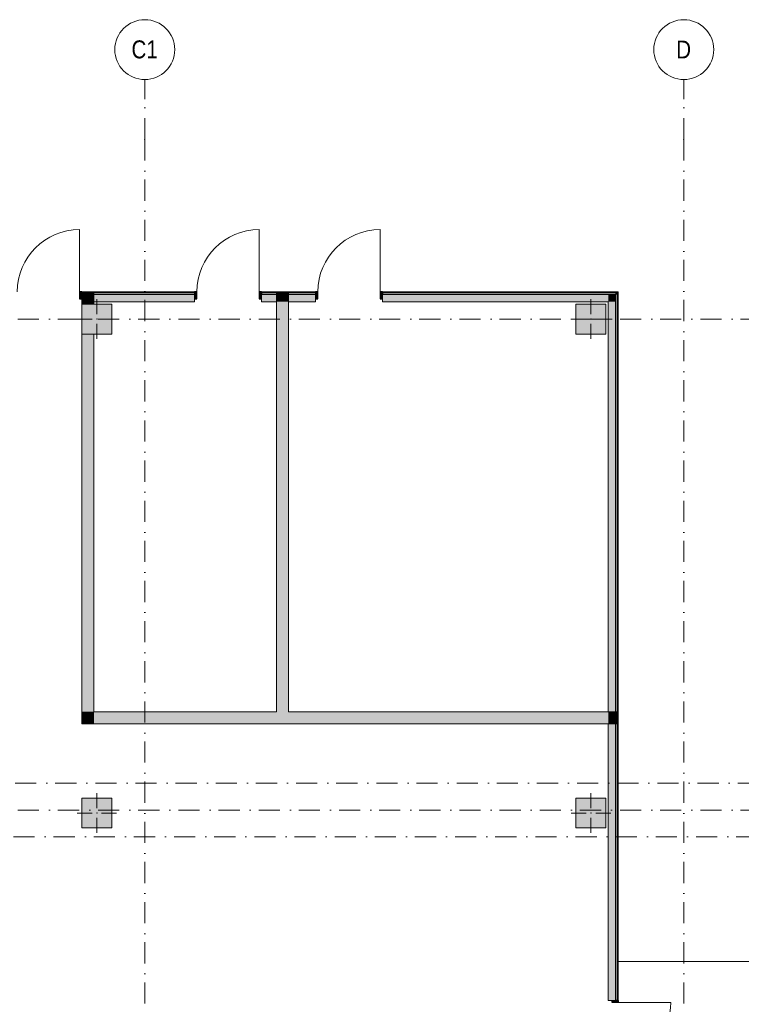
# Model space of a CAD drawing. Header units: millimetres. Extents: x -14761 to 157739, y -22400 to 107990.
# Tile 116 of 256: x 42911 to 54961, y 77755 to 94200. Entities that reach past the tile are written whole.
import ezdxf

# ---------------------------------------------------------------- set-up
doc = ezdxf.new("R2010")
doc.units = ezdxf.units.MM
doc.header["$MEASUREMENT"] = 0
doc.linetypes.add('Штрихпунктирная', pattern=[670.277762, 352.777767, -176.388884, 0, -141.111112])
for name, color, linetype in [('Конструктив - Колонны', 7, 'Continuous'), ('Конструктив - Стены Внутр сущ.', 7, 'Continuous'), ('Конструктив - Стены наружние фасад', 7, 'Continuous'), ('Конструктив - Фасадные стены сущ', 7, 'Continuous'), ('Элемент Модели - Оси', 7, 'Continuous')]:
    doc.layers.add(name, color=color, linetype=linetype)
doc.styles.add('СГЕНЕРИР_СТИЛЬ_3', font='txt')

msp = doc.modelspace()

# ---------------------------------------------------------------- hatches: boundary and pattern name
at = {"layer": 'Конструктив - Колонны', "linetype": 'Continuous', "lineweight": 0, "true_color": 0x000000}
for points in [[(43950, 88950), (44450, 88950), (44450, 89450), (43950, 89450)], [(52200, 88950), (52700, 88950), (52700, 89450), (52200, 89450)], [(43950, 80700), (44450, 80700), (44450, 81200), (43950, 81200)], [(52200, 80700), (52700, 80700), (52700, 81200), (52200, 81200)]]:
    msp.add_hatch(color=18, dxfattribs=at).paths.add_polyline_path(points)
at = {"layer": 'Конструктив - Стены Внутр сущ.', "linetype": 'Continuous', "lineweight": 0, "true_color": 0x000000}
for points in [[(43950, 89610), (44150, 89610), (44150, 89640), (43950, 89640)], [(47200, 89610), (47400, 89610), (47400, 89640), (47200, 89640)], [(43950, 89490), (44150, 89490), (44150, 89610), (43950, 89610)], [(44150, 89490), (43950, 89490), (43950, 89450), (44150, 89450)], [(47200, 89490), (47400, 89490), (47400, 89610), (47200, 89610)], [(47200, 89490), (47200, 82642), (47400, 82642), (47400, 89490)], [(43950, 82642), (44150, 82642), (44150, 88950), (43950, 88950)], [(43950, 82642), (43950, 82442), (44150, 82642)], [(44150, 82642), (43950, 82442), (44150, 82442)], [(44150, 82442), (52740, 82442), (52740, 82642), (44150, 82642)], [(52740, 82642), (52740, 82442), (52860, 82442), (52860, 82642)], [(52860, 82642), (52860, 82442), (52890, 82442), (52890, 82642)]]:
    msp.add_hatch(color=18, dxfattribs=at).paths.add_polyline_path(points)
at = {"layer": 'Конструктив - Стены наружние фасад', "linetype": 'Continuous', "lineweight": 0, "true_color": 0x000000}
for points in [[(43950, 89655), (43910, 89655), (43910, 89540), (43950, 89540)], [(43950, 89655), (43950, 89640), (45830, 89640), (45830, 89655)], [(44150, 89610), (45830, 89610), (45830, 89640), (44150, 89640)], [(45830, 89540), (45870, 89540), (45870, 89655), (45830, 89655)], [(46950, 89655), (46910, 89655), (46910, 89540), (46950, 89540)], [(46950, 89655), (46950, 89640), (47850, 89640), (47850, 89655)], [(46950, 89610), (47200, 89610), (47200, 89640), (46950, 89640)], [(47400, 89610), (47850, 89610), (47850, 89640), (47400, 89640)], [(47850, 89540), (47890, 89540), (47890, 89655), (47850, 89655)], [(48970, 89655), (48930, 89655), (48930, 89540), (48970, 89540)], [(48970, 89640), (52890, 89640), (52890, 89655), (48970, 89655)], [(48970, 89610), (52860, 89610), (52860, 89640), (48970, 89640)], [(52860, 89610), (52890, 89640), (52860, 89640)], [(52860, 89610), (52890, 89610), (52890, 89640)], [(52890, 89640), (52905, 89655), (52890, 89655)], [(52890, 89640), (52905, 89640), (52905, 89655)], [(52890, 77820), (52905, 77820), (52905, 89640), (52890, 89640)], [(45830, 89610), (44150, 89610), (44150, 89490), (45830, 89490)], [(47200, 89610), (46950, 89610), (46950, 89490), (47200, 89490)], [(47850, 89610), (47400, 89610), (47400, 89490), (47850, 89490)], [(52740, 89610), (48970, 89610), (48970, 89490), (52740, 89490)], [(52740, 89490), (52860, 89610), (52740, 89610)], [(52740, 89490), (52860, 89490), (52860, 89610)], [(52740, 89490), (52740, 82642), (52860, 82642), (52860, 89490)], [(52860, 89610), (52860, 82642), (52890, 82642), (52890, 89610)], [(52740, 82442), (52740, 77820), (52860, 77820), (52860, 82442)], [(52860, 77820), (52890, 77820), (52890, 82442), (52860, 82442)], [(52905, 77820), (52805, 77820), (52805, 77788), (52905, 77788)]]:
    msp.add_hatch(color=18, dxfattribs=at).paths.add_polyline_path(points)

# ---------------------------------------------------------------- linework, layer by layer
at = {"layer": 'Конструктив - Колонны', "color": 251, "linetype": 'Continuous', "lineweight": 5, "true_color": 0x575757}
for p, q in [((44200, 89280), (44200, 89530)), ((52450, 89280), (52450, 89530)), ((44120, 89200), (43870, 89200)), ((44280, 89200), (44530, 89200)), ((52370, 89200), (52120, 89200)), ((52530, 89200), (52780, 89200)), ((44200, 89120), (44200, 88870)), ((52450, 89120), (52450, 88870)), ((44200, 81030), (44200, 81280)), ((52450, 81030), (52450, 81280)), ((44120, 80950), (43870, 80950)), ((44280, 80950), (44530, 80950)), ((52370, 80950), (52120, 80950)), ((52530, 80950), (52780, 80950)), ((44200, 80870), (44200, 80620)), ((52450, 80870), (52450, 80620))]:
    msp.add_line(p, q, dxfattribs=at)
at = {"layer": 'Конструктив - Колонны', "color": 251, "linetype": 'Continuous', "lineweight": 15, "true_color": 0x575757, "flags": 128}
for points in [[(43950, 88950), (44450, 88950), (44450, 89450), (43950, 89450)], [(52200, 88950), (52700, 88950), (52700, 89450), (52200, 89450)], [(43950, 80700), (44450, 80700), (44450, 81200), (43950, 81200)], [(52200, 80700), (52700, 80700), (52700, 81200), (52200, 81200)]]:
    msp.add_lwpolyline(points, close=True, dxfattribs=at)
at = {"layer": 'Конструктив - Колонны', "color": 251, "linetype": 'Continuous', "lineweight": 5, "true_color": 0x575757}
for p in [(44200, 89200), (52450, 89200), (44200, 80950), (52450, 80950)]:
    msp.add_point(p, dxfattribs=at)
at = {"layer": 'Конструктив - Стены Внутр сущ.', "color": 251, "linetype": 'Continuous', "lineweight": 20, "true_color": 0x575757, "flags": 128}
for points in [[(43950, 89490), (43950, 89450)], [(44150, 89450), (44150, 89490)], [(47200, 89490), (47200, 82642)], [(47400, 82642), (47400, 89490)], [(43950, 88950), (43950, 82642)], [(44150, 82642), (44150, 88950)], [(43950, 82442), (43950, 82642)], [(47200, 82642), (44150, 82642)], [(52740, 82642), (47400, 82642)], [(43950, 82442), (52740, 82442)]]:
    msp.add_lwpolyline(points, dxfattribs=at)
at = {"layer": 'Конструктив - Стены наружние фасад', "color": 251, "linetype": 'Continuous', "lineweight": 15, "true_color": 0x575757}
for p, q in [((43910, 89655), (43910, 90695)), ((46910, 89655), (46910, 90695)), ((48930, 89655), (48930, 90695)), ((43950, 89655), (43950, 89640)), ((43950, 89655), (43950, 89640)), ((43950, 89655), (43950, 89640)), ((45830, 89655), (45830, 89640)), ((45830, 89655), (45830, 89640)), ((45830, 89655), (45830, 89640)), ((46950, 89655), (46950, 89640)), ((46950, 89655), (46950, 89640)), ((46950, 89655), (46950, 89640)), ((47850, 89655), (47850, 89640)), ((47850, 89655), (47850, 89640)), ((47850, 89655), (47850, 89640)), ((48970, 89655), (48970, 89640)), ((48970, 89655), (48970, 89640)), ((48970, 89655), (48970, 89640)), ((52905, 77820), (52890, 77820)), ((52905, 77820), (52890, 77820)), ((52905, 77820), (52890, 77820)), ((52905, 77788), (53783, 77788))]:
    msp.add_line(p, q, dxfattribs=at)
at = {"layer": 'Конструктив - Стены наружние фасад', "color": 251, "linetype": 'Continuous', "lineweight": 30, "true_color": 0x575757}
for p, q in [((43950, 89655), (43910, 89655)), ((43910, 89655), (43910, 89540)), ((43950, 89540), (43950, 89655)), ((43950, 89640), (43950, 89610)), ((43950, 89640), (43950, 89610)), ((43950, 89640), (43950, 89610)), ((45870, 89655), (45830, 89655)), ((45830, 89655), (45830, 89540)), ((45830, 89640), (45830, 89610)), ((45830, 89640), (45830, 89610)), ((45830, 89640), (45830, 89610)), ((45870, 89540), (45870, 89655)), ((46950, 89655), (46910, 89655)), ((46910, 89655), (46910, 89540)), ((46950, 89540), (46950, 89655)), ((46950, 89640), (46950, 89610)), ((46950, 89640), (46950, 89610)), ((46950, 89640), (46950, 89610)), ((47890, 89655), (47850, 89655)), ((47850, 89655), (47850, 89540)), ((47850, 89640), (47850, 89610)), ((47850, 89640), (47850, 89610)), ((47850, 89640), (47850, 89610)), ((47890, 89540), (47890, 89655)), ((48970, 89655), (48930, 89655)), ((48930, 89655), (48930, 89540)), ((48970, 89540), (48970, 89655)), ((48970, 89640), (48970, 89610)), ((48970, 89640), (48970, 89610)), ((48970, 89640), (48970, 89610)), ((43910, 89540), (43950, 89540)), ((45830, 89540), (45870, 89540)), ((46910, 89540), (46950, 89540)), ((47850, 89540), (47890, 89540)), ((48930, 89540), (48970, 89540)), ((52805, 77788), (52805, 77820)), ((52805, 77820), (52905, 77820)), ((52905, 77788), (52805, 77788)), ((52890, 77820), (52860, 77820)), ((52890, 77820), (52860, 77820)), ((52890, 77820), (52860, 77820)), ((52905, 77820), (52905, 77788))]:
    msp.add_line(p, q, dxfattribs=at)
at = {"layer": 'Конструктив - Стены наружние фасад', "color": 251, "linetype": 'Continuous', "lineweight": 20, "true_color": 0x575757}
for p, q in [((43950, 89655), (43987, 89655)), ((43950, 89655), (43987, 89655)), ((43950, 89655), (43987, 89655)), ((44150, 89640), (43950, 89640)), ((44150, 89640), (43950, 89640)), ((44150, 89610), (44150, 89640)), ((44150, 89610), (44150, 89640)), ((44150, 89640), (45830, 89640)), ((45830, 89655), (45793, 89655)), ((45830, 89655), (45793, 89655)), ((45830, 89655), (45793, 89655)), ((46950, 89655), (46987, 89655)), ((46950, 89655), (46987, 89655)), ((46950, 89655), (46987, 89655)), ((46950, 89640), (47200, 89640)), ((47200, 89640), (47200, 89610)), ((47400, 89640), (47200, 89640)), ((47200, 89640), (47200, 89610)), ((47400, 89640), (47200, 89640)), ((47400, 89610), (47400, 89640)), ((47400, 89610), (47400, 89640)), ((47400, 89640), (47850, 89640)), ((47850, 89655), (47813, 89655)), ((47850, 89655), (47813, 89655)), ((47850, 89655), (47813, 89655)), ((48970, 89655), (49007, 89655)), ((48970, 89655), (49007, 89655)), ((48970, 89655), (49007, 89655)), ((48970, 89640), (52860, 89640)), ((52890, 89640), (52860, 89640)), ((52890, 89640), (52860, 89640)), ((52890, 89640), (52890, 82642)), ((43950, 89490), (43987, 89490)), ((43950, 89490), (43987, 89490)), ((43950, 89490), (43987, 89490)), ((44150, 89490), (44150, 89610)), ((44150, 89490), (44150, 89610)), ((44150, 89610), (45830, 89610)), ((45830, 89490), (45793, 89490)), ((45830, 89490), (45793, 89490)), ((45830, 89490), (45793, 89490)), ((46950, 89610), (47200, 89610)), ((46950, 89490), (46987, 89490)), ((46950, 89490), (46987, 89490)), ((46950, 89490), (46987, 89490)), ((47200, 89610), (47200, 89490)), ((47200, 89610), (47200, 89490)), ((47400, 89490), (47400, 89610)), ((47400, 89490), (47400, 89610)), ((47400, 89610), (47850, 89610)), ((47850, 89490), (47813, 89490)), ((47850, 89490), (47813, 89490)), ((47850, 89490), (47813, 89490)), ((48970, 89610), (52740, 89610)), ((48970, 89490), (49007, 89490)), ((48970, 89490), (49007, 89490)), ((48970, 89490), (49007, 89490)), ((52860, 89610), (52740, 89610)), ((52860, 89610), (52740, 89610)), ((52860, 89610), (52860, 82642)), ((52860, 82642), (52740, 82642)), ((52860, 82642), (52740, 82642)), ((52890, 82642), (52860, 82642)), ((52890, 82642), (52860, 82642)), ((52890, 82442), (52890, 82642)), ((52890, 82442), (52890, 82642)), ((52740, 82442), (52860, 82442)), ((52740, 82442), (52860, 82442)), ((52860, 82442), (52860, 77820)), ((52860, 82442), (52890, 82442)), ((52860, 82442), (52890, 82442)), ((52890, 82442), (52890, 77820)), ((52740, 77820), (52740, 77863)), ((52740, 77820), (52740, 77863)), ((52740, 77820), (52740, 77863)), ((52905, 77820), (52905, 77863)), ((52905, 77820), (52905, 77863)), ((52905, 77820), (52905, 77863))]:
    msp.add_line(p, q, dxfattribs=at)
at = {"layer": 'Конструктив - Стены наружние фасад', "color": 251, "linetype": 'Continuous', "lineweight": 5, "true_color": 0x575757}
for p, q in [((43950, 89610), (43950, 89540)), ((43950, 89610), (43950, 89540)), ((43950, 89610), (43950, 89540)), ((43950, 89540), (43950, 89490)), ((43950, 89540), (43950, 89490)), ((43950, 89540), (43950, 89490)), ((45830, 89610), (45830, 89540)), ((45830, 89610), (45830, 89540)), ((45830, 89610), (45830, 89540)), ((45830, 89540), (45830, 89490)), ((45830, 89540), (45830, 89490)), ((45830, 89540), (45830, 89490)), ((46950, 89610), (46950, 89540)), ((46950, 89610), (46950, 89540)), ((46950, 89610), (46950, 89540)), ((46950, 89540), (46950, 89490)), ((46950, 89540), (46950, 89490)), ((46950, 89540), (46950, 89490)), ((47850, 89610), (47850, 89540)), ((47850, 89610), (47850, 89540)), ((47850, 89610), (47850, 89540)), ((47850, 89540), (47850, 89490)), ((47850, 89540), (47850, 89490)), ((47850, 89540), (47850, 89490)), ((48970, 89610), (48970, 89540)), ((48970, 89610), (48970, 89540)), ((48970, 89610), (48970, 89540)), ((48970, 89540), (48970, 89490)), ((48970, 89540), (48970, 89490)), ((48970, 89540), (48970, 89490)), ((52805, 77820), (52740, 77820)), ((52805, 77820), (52740, 77820)), ((52805, 77820), (52740, 77820)), ((52860, 77820), (52805, 77820)), ((52860, 77820), (52805, 77820)), ((52860, 77820), (52805, 77820))]:
    msp.add_line(p, q, dxfattribs=at)
at = {"layer": 'Конструктив - Стены наружние фасад', "color": 251, "linetype": 'Continuous', "lineweight": 20, "true_color": 0x575757, "flags": 128}
for points in [[(45830, 89655), (43950, 89655)], [(47850, 89655), (46950, 89655)], [(52890, 89655), (48970, 89655)], [(52905, 77820), (52905, 89655)], [(44150, 89490), (45830, 89490)], [(46950, 89490), (47200, 89490)], [(47400, 89490), (47850, 89490)], [(48970, 89490), (52740, 89490)], [(52740, 89490), (52740, 82642)], [(52740, 82442), (52740, 77820)]]:
    msp.add_lwpolyline(points, dxfattribs=at)
at = {"layer": 'Конструктив - Стены наружние фасад', "color": 251, "linetype": 'Continuous', "lineweight": 15, "true_color": 0x575757, "flags": 128}
msp.add_lwpolyline([(52905, 89655), (52890, 89655)], dxfattribs=at)
at = {"layer": 'Конструктив - Стены наружние фасад', "color": 251, "linetype": 'Continuous', "lineweight": 5, "true_color": 0x575757}
for centre, radius, start, end in [((43910, 89655), 1040, 90, 180), ((46910, 89655), 1040, 90, 180), ((48930, 89655), 1040, 90, 180), ((52905, 77788), 878, 270, 0)]:
    msp.add_arc(centre, radius, start, end, dxfattribs=at)
at = {"layer": 'Конструктив - Фасадные стены сущ', "color": 7, "linetype": 'Continuous', "lineweight": 15}
msp.add_line((132620, 78470), (52905, 78470), dxfattribs=at)
at = {"layer": 'Элемент Модели - Оси', "color": 7, "linetype": 'Штрихпунктирная', "lineweight": 15}
for p, q in [((45000, 92200), (45000, 93200)), ((54000, 92200), (54000, 93200)), ((45000, 92200), (45000, -1975)), ((54000, 92200), (54000, -1975)), ((-12761, 89200), (155650, 89200)), ((-12137, 81450), (155027, 81450)), ((-12761, 81000), (155650, 81000)), ((-12163, 80550), (155052, 80550))]:
    msp.add_line(p, q, dxfattribs=at)
at = {"layer": 'Элемент Модели - Оси', "color": 7, "linetype": 'Continuous', "lineweight": 15}
for centre in [(45000, 93700), (54000, 93700)]:
    msp.add_circle(centre, 500, dxfattribs=at)
at = {"layer": 'Элемент Модели - Оси', "color": 7, "linetype": 'Штрихпунктирная', "lineweight": 15}
for p in [(45000, 92200), (45000, 92200), (54000, 92200), (54000, 92200)]:
    msp.add_point(p, dxfattribs=at)

# ---------------------------------------------------------------- texts
at = {"layer": 'Элемент Модели - Оси', "color": 30, "lineweight": 5, "true_color": 0xff823e, "char_height": 300, "attachment_point": 4, "style": 'СГЕНЕРИР_СТИЛЬ_3'}
for s, insert in [('\\A1;{\\pql;\\pt0;\\fArial Narrow|b0|i0|c204|p34;C1}', (44778, 93702)), ('\\A1;{\\pql;\\pt0;\\fArial Narrow|b0|i0|c204|p34;D}', (53874, 93702))]:
    msp.add_mtext(s, dxfattribs=dict(at, insert=insert))

doc.saveas('drawing.dxf')
